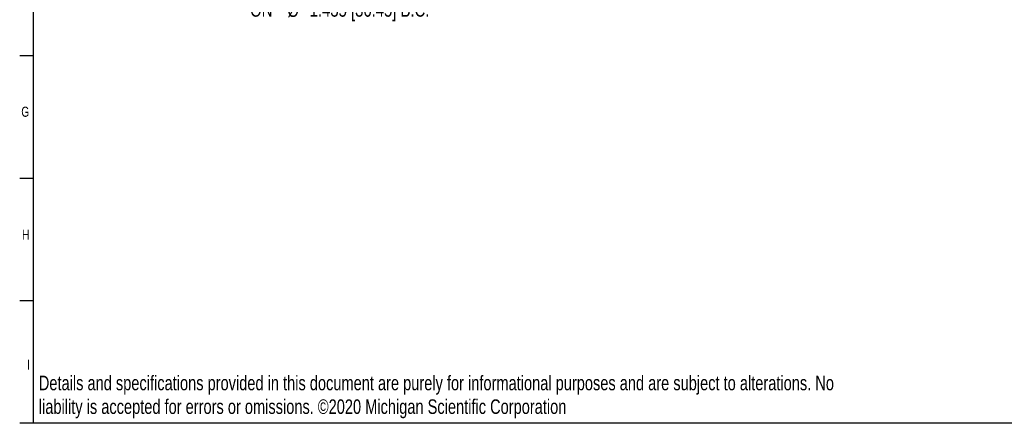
# Model space of a CAD drawing. Header units: inches. Extents: x 0.5 to 16.4, y 0.4 to 10.9.
# Tile 1 of 9: x 0.5 to 9.7, y 0.4 to 4.1. Entities that reach past the tile are written whole.
import ezdxf

# ---------------------------------------------------------------- set-up
doc = ezdxf.new("R2010")
doc.units = ezdxf.units.IN
doc.header["$MEASUREMENT"] = 0
for name, color, linetype in [('BORDER', 1, 'Continuous'), ('DIMENSIONS', 150, 'Continuous'), ('OBJECT', 1, 'Continuous'), ('TEXT', 7, 'Continuous')]:
    doc.layers.add(name, color=color, linetype=linetype)
doc.styles.add('SLDTEXTSTYLE0', font='TXT', dxfattribs={"width": 0.75})
doc.dimstyles.new('SLDDIMSTYLE0', dxfattribs={"dimtxt": 0.137795, "dimasz": 0.156, "dimexe": 0, "dimexo": 0.0625, "dimgap": 0.034449, "dimtad": 0, "dimtih": 1, "dimtoh": 1, "dimdec": 3, "dimlfac": 0.5, "dimrnd": 1e-09, "dimzin": 12, "dimdsep": 46, "dimtxsty": 'SLDTEXTSTYLE0', "dimsah": 1, "dimcen": 0, "dimadec": 0, "dimazin": 3, "dimtfac": 1, "dimtdec": 3, "dimtofl": 0, "dimtmove": 0, "dimatfit": 3, "dimfxl": 0, "dimfrac": 2, "dimtolj": 1, "dimtzin": 12, "dimarcsym": 0})

# ---------------------------------------------------------------- blocks, each defined once
blk = doc.blocks.new('SW_NOTE_0')
at = {"layer": 'DIMENSIONS', "color": 0, "attachment_point": 1, "style": 'SLDTEXTSTYLE0'}
for s, insert, char_height in [('Details and specifications provided in this document are purely for informational purposes and are subject to alterations. No', (0, 0.1746), 0.1354167), ('liability is accepted for errors or omissions. ©2020 Michigan Scientific Corporation', (0, -0.0454), 0.135417)]:
    blk.add_mtext(s, dxfattribs=dict(at, insert=insert, char_height=char_height))
blk = doc.blocks.new('_D')
at = {"layer": 'DIMENSIONS'}
for p, q in [((6.2456, 4.7901), (5.0194, 4.4615)), ((5.0194, 4.4615), (4.8006, 4.4615))]:
    blk.add_line(p, q, dxfattribs=at)
blk.add_solid([(6.2456, 4.7901), (6.0882, 4.7748), (6.1017, 4.7246)], dxfattribs=at)
at = {"layer": 'DIMENSIONS', "attachment_point": 1, "style": 'SLDTEXTSTYLE0'}
for s, insert, char_height in [('2X EQUALLY SPACED', (2.7595, 4.7496), 0.137795), ('4-40 CLEARANCE HOLES', (2.6102, 4.5308), 0.137795), ('ON', (2.6452, 4.3121), 0.1378), ('%%c', (2.9916, 4.3099), 0.1378), ('1.435 [36.45] B.C.', (3.1994, 4.3121), 0.137795)]:
    blk.add_mtext(s, dxfattribs=dict(at, insert=insert, char_height=char_height))

msp = doc.modelspace()

# ---------------------------------------------------------------- linework, layer by layer
at = {"layer": 'BORDER'}
for p in [(0.62625, 10.64207), (16.37625, 0.39207)]:
    msp.add_line(p, (0.62625, 0.39207), dxfattribs=at)
at = {"layer": 'OBJECT'}
for p, q in [((0.62625, 3.80874), (0.50125, 3.80874)), ((0.62625, 2.66985), (0.50125, 2.66985)), ((0.62625, 1.53096), (0.50125, 1.53096)), ((0.62625, 0.39207), (0.50125, 0.39207))]:
    msp.add_line(p, q, dxfattribs=at)

# ---------------------------------------------------------------- block references
at = {"layer": 'DIMENSIONS'}
msp.add_blockref('SW_NOTE_0', (0.67916, 0.66011), dxfattribs=at)

# ---------------------------------------------------------------- texts
at = {"layer": 'TEXT', "char_height": 0.09375, "attachment_point": 1, "style": 'SLDTEXTSTYLE0'}
for s, insert in [('G', (0.51625, 3.33708)), ('G', (0.51625, 3.33708)), ('H', (0.52297, 2.19374)), ('H', (0.52297, 2.19374)), ('I', (0.57115, 0.98507)), ('I', (0.57115, 0.98507))]:
    msp.add_mtext(s, dxfattribs=dict(at, insert=insert))

# ---------------------------------------------------------------- dimensions: what is measured, and where the dimension line sits
at = {"layer": 'DIMENSIONS'}
dim = msp.add_diameter_dim_2p(p1=(6.46393, 4.84856), p2=(6.24563, 4.79007), text='2X EQUALLY SPACED\\P4-40 CLEARANCE HOLES\\PON %%c1.435 [36.45] B.C.', dimstyle='SLDDIMSTYLE0', dxfattribs=at)
dim.commit()
dim.dimension.update_dxf_attribs({"geometry": '_D', "text_midpoint": (3.67414, 4.4615), "dimtype": 163})

doc.saveas('drawing.dxf')
